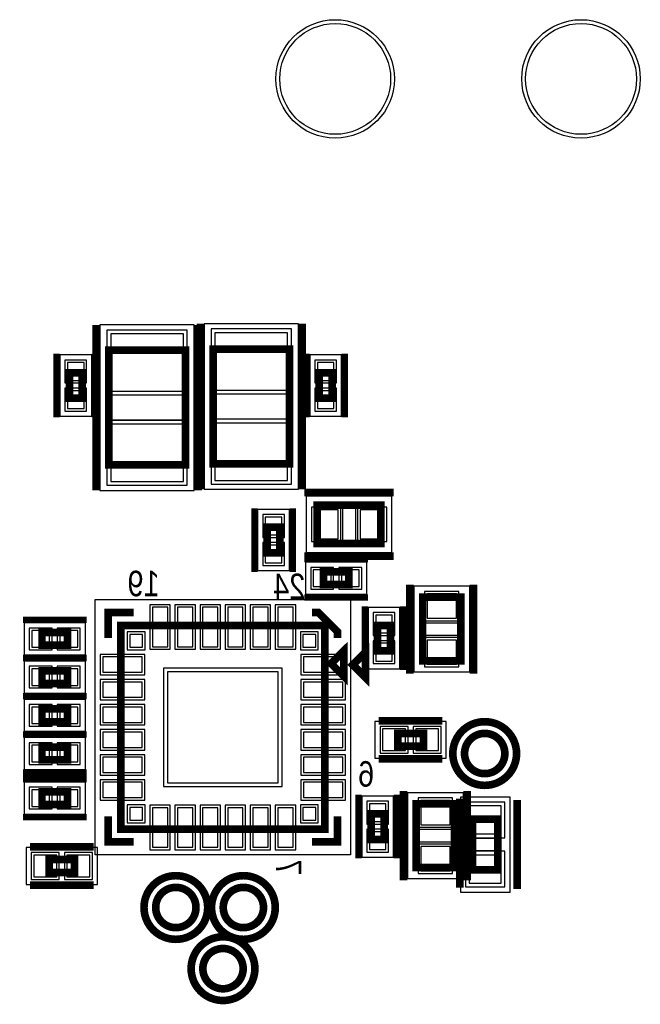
# Model space of a CAD drawing. Extents: x -10 to 137, y -26 to 190.
# Tile 54 of 57: x 79 to 92, y 148 to 167. Entities that reach past the tile are written whole.
import ezdxf

# ---------------------------------------------------------------- set-up
doc = ezdxf.new("R2010")
doc.units = 0
for name, color, linetype in [('PG_ASSEMBLY_BOTTOM', 52, 'CONTINUOUS'), ('PG_DFA_BOUND_BOTTOM', 254, 'CONTINUOUS'), ('PG_PLACE_BOUND_BOTTOM', 73, 'CONTINUOUS'), ('PG_SILKSCREEN_BOTTOM', 2, 'CONTINUOUS'), ('PIN_BOTTOM', 1, 'CONTINUOUS'), ('PIN_PASTEMASK_BOTTOM', 132, 'CONTINUOUS'), ('PIN_SOLDERMASK_BOTTOM', 212, 'CONTINUOUS'), ('VKO_BOTTOM', 173, 'CONTINUOUS')]:
    doc.layers.add(name, color=color, linetype=linetype)

msp = doc.modelspace()

# ---------------------------------------------------------------- linework, layer by layer
at = {"layer": 'PG_ASSEMBLY_BOTTOM', "const_width": 0.1524}
for points in [[(82.441651, 160.58738), (82.441651, 158.30138), (80.917651, 158.30138), (80.917651, 160.58738), (82.441651, 160.58738)], [(84.518101, 160.60897), (84.518101, 158.32297), (82.994101, 158.32297), (82.994101, 160.60897), (84.518101, 160.60897)], [(80.384251, 160.13874), (80.384251, 159.63074), (80.130251, 159.63074), (80.130251, 160.13874), (80.384251, 160.13874)], [(85.365445, 160.13874), (85.365445, 159.63074), (85.111445, 159.63074), (85.111445, 160.13874), (85.365445, 160.13874)], [(85.069784, 157.497902), (86.339784, 157.497902), (86.339784, 156.735902), (85.069784, 156.735902), (85.069784, 157.497902)], [(84.072839, 156.549974), (84.072839, 157.057974), (84.326839, 157.057974), (84.326839, 156.549974), (84.072839, 156.549974)], [(85.194503, 156.168974), (85.702503, 156.168974), (85.702503, 155.914974), (85.194503, 155.914974), (85.194503, 156.168974)], [(87.171131, 154.393265), (87.171131, 155.663265), (87.933131, 155.663265), (87.933131, 154.393265), (87.171131, 154.393265)], [(85.219903, 151.038174), (81.155903, 151.038174), (81.155903, 155.102174), (85.219903, 155.102174), (85.219903, 151.038174)], [(86.274003, 154.594174), (86.274003, 155.102174), (86.528003, 155.102174), (86.528003, 154.594174), (86.274003, 154.594174)], [(80.092913, 154.705426), (79.584913, 154.705426), (79.584913, 154.959426), (80.092913, 154.959426), (80.092913, 154.705426)], [(85.346903, 154.340174), (85.600903, 154.594174), (85.600903, 154.086174), (85.346903, 154.340174)], [(80.092913, 153.943426), (79.584913, 153.943426), (79.584913, 154.197426), (80.092913, 154.197426), (80.092913, 153.943426)], [(80.092913, 153.181426), (79.584913, 153.181426), (79.584913, 153.435426), (80.092913, 153.435426), (80.092913, 153.181426)], [(86.676847, 152.947238), (87.184847, 152.947238), (87.184847, 152.693238), (86.676847, 152.693238), (86.676847, 152.947238)], [(80.092913, 152.419426), (79.584913, 152.419426), (79.584913, 152.673426), (80.092913, 152.673426), (80.092913, 152.419426)], [(80.092913, 151.530426), (79.584913, 151.530426), (79.584913, 151.784426), (80.092913, 151.784426), (80.092913, 151.530426)], [(87.806131, 151.543883), (87.806131, 150.273883), (87.044131, 150.273883), (87.044131, 151.543883), (87.806131, 151.543883)], [(86.401003, 151.342974), (86.401003, 150.834974), (86.147003, 150.834974), (86.147003, 151.342974), (86.401003, 151.342974)], [(88.163014, 150.224658), (88.163014, 151.240658), (88.671014, 151.240658), (88.671014, 150.224658), (88.163014, 150.224658)], [(80.233629, 150.177114), (79.725629, 150.177114), (79.725629, 150.431114), (80.233629, 150.431114), (80.233629, 150.177114)]]:
    msp.add_lwpolyline(points, dxfattribs=at)
for points in [[(88.808705, 152.546934, 1), (88.005486, 152.546934, 1), (88.808705, 152.546934)], [(82.653777, 149.476328, 1), (81.850558, 149.476328, 1), (82.653777, 149.476328)], [(83.999977, 149.476328, 1), (83.196758, 149.476328, 1), (83.999977, 149.476328)], [(83.593577, 148.257128, 1), (82.790358, 148.257128, 1), (83.593577, 148.257128)]]:
    msp.add_lwpolyline(points, format="xyb", dxfattribs=at)
at = {"layer": 'PG_DFA_BOUND_BOTTOM'}
for points in [[(82.619451, 161.093678), (80.739851, 161.093678), (80.739851, 157.795082), (82.619451, 157.795082)], [(84.695901, 161.115268), (82.816301, 161.115268), (82.816301, 157.816672), (84.695901, 157.816672)], [(80.574751, 160.494939), (79.939751, 160.494939), (79.939751, 159.27454), (80.574751, 159.27454)], [(85.555945, 160.494939), (84.920945, 160.494939), (84.920945, 159.27454), (85.555945, 159.27454)], [(84.851085, 157.675702), (84.851085, 156.558102), (86.558483, 156.558102), (86.558483, 157.675702)], [(83.882339, 156.193774), (84.517339, 156.193774), (84.517339, 157.414173), (83.882339, 157.414173)], [(84.838304, 156.359474), (84.838304, 155.724474), (86.058703, 155.724474), (86.058703, 156.359474)], [(86.993331, 154.174566), (88.110931, 154.174566), (88.110931, 155.881964), (86.993331, 155.881964)], [(80.641807, 150.524078), (80.641807, 155.61627), (85.733999, 155.61627), (85.733999, 150.524078)], [(86.083503, 154.237974), (86.718503, 154.237974), (86.718503, 155.458373), (86.083503, 155.458373)], [(80.449113, 154.514926), (80.449113, 155.149926), (79.228714, 155.149926), (79.228714, 154.514926)], [(80.449113, 153.752926), (80.449113, 154.387926), (79.228714, 154.387926), (79.228714, 153.752926)], [(80.449113, 152.990926), (80.449113, 153.625926), (79.228714, 153.625926), (79.228714, 152.990926)], [(86.219848, 153.188538), (86.219848, 152.451938), (87.641847, 152.451938), (87.641847, 153.188538)], [(80.449113, 152.228926), (80.449113, 152.863926), (79.228714, 152.863926), (79.228714, 152.228926)], [(80.449113, 151.339926), (80.449113, 151.974926), (79.228714, 151.974926), (79.228714, 151.339926)], [(86.591503, 151.699173), (85.956503, 151.699173), (85.956503, 150.478774), (86.591503, 150.478774)], [(87.983931, 151.762582), (86.866331, 151.762582), (86.866331, 150.055184), (87.983931, 150.055184)], [(87.921714, 149.785459), (88.912314, 149.785459), (88.912314, 151.679857), (87.921714, 151.679857)], [(80.690629, 149.935814), (80.690629, 150.672414), (79.26863, 150.672414), (79.26863, 149.935814)]]:
    msp.add_lwpolyline(points, close=True, dxfattribs=at)
for points in [[(88.986505, 152.546934, 1), (87.827686, 152.546934, 1)], [(82.831577, 149.476328, 1), (81.672758, 149.476328, 1)], [(84.177777, 149.476328, 1), (83.018958, 149.476328, 1)], [(83.771377, 148.257128, 1), (82.612558, 148.257128, 1)]]:
    msp.add_lwpolyline(points, format="xyb", close=True, dxfattribs=at)
at = {"layer": 'PG_PLACE_BOUND_BOTTOM'}
for points in [[(82.441651, 160.58738), (80.917651, 160.58738), (80.917651, 158.30138), (82.441651, 158.30138)], [(84.518101, 160.60897), (82.994101, 160.60897), (82.994101, 158.32297), (84.518101, 158.32297)], [(80.384251, 160.13874), (80.384251, 159.63074), (80.130251, 159.63074), (80.130251, 160.13874)], [(85.365445, 160.13874), (85.365445, 159.63074), (85.111445, 159.63074), (85.111445, 160.13874)], [(85.069784, 157.497902), (85.069784, 156.735902), (86.339784, 156.735902), (86.339784, 157.497902)], [(84.072839, 156.549974), (84.072839, 157.057974), (84.326839, 157.057974), (84.326839, 156.549974)], [(85.194503, 156.168974), (85.702503, 156.168974), (85.702503, 155.914974), (85.194503, 155.914974)], [(87.171131, 154.393265), (87.933131, 154.393265), (87.933131, 155.663265), (87.171131, 155.663265)], [(80.092913, 154.705426), (79.584913, 154.705426), (79.584913, 154.959426), (80.092913, 154.959426)], [(81.155903, 151.038174), (81.155903, 155.102174), (85.219903, 155.102174), (85.219903, 151.038174)], [(86.274003, 154.594174), (86.274003, 155.102174), (86.528003, 155.102174), (86.528003, 154.594174)], [(80.092913, 153.943426), (79.584913, 153.943426), (79.584913, 154.197426), (80.092913, 154.197426)], [(80.092913, 153.181426), (79.584913, 153.181426), (79.584913, 153.435426), (80.092913, 153.435426)], [(86.676847, 152.947238), (86.676847, 152.693238), (87.184847, 152.693238), (87.184847, 152.947238)], [(80.092913, 152.419426), (79.584913, 152.419426), (79.584913, 152.673426), (80.092913, 152.673426)], [(80.092913, 151.530426), (79.584913, 151.530426), (79.584913, 151.784426), (80.092913, 151.784426)], [(87.806131, 151.543883), (87.044131, 151.543883), (87.044131, 150.273883), (87.806131, 150.273883)], [(86.401003, 151.342974), (86.401003, 150.834974), (86.147003, 150.834974), (86.147003, 151.342974)], [(88.163014, 150.224658), (88.163014, 151.240658), (88.671014, 151.240658), (88.671014, 150.224658)], [(80.233629, 150.177114), (80.233629, 150.431114), (79.725629, 150.431114), (79.725629, 150.177114)]]:
    msp.add_lwpolyline(points, close=True, dxfattribs=at)
for points in [[(88.808705, 152.546934, 1), (88.005486, 152.546934, 1)], [(82.653777, 149.476328, 1), (81.850558, 149.476328, 1)], [(83.999977, 149.476328, 1), (83.196758, 149.476328, 1)], [(83.593577, 148.257128, 1), (82.790358, 148.257128, 1)]]:
    msp.add_lwpolyline(points, format="xyb", close=True, dxfattribs=at)
at = {"layer": 'PG_SILKSCREEN_BOTTOM'}
for points, const_width in [([(80.663651, 161.09538), (80.663651, 157.79338)], 0.1524), ([(82.695651, 161.09538), (82.695651, 157.79338)], 0.1524), ([(82.740101, 161.11697), (82.740101, 157.81497)], 0.1524), ([(84.772101, 161.11697), (84.772101, 157.81497)], 0.1524), ([(79.876251, 160.51974), (79.876251, 159.24974)], 0.127), ([(80.638251, 160.51974), (80.638251, 159.24974)], 0.127), ([(84.857445, 160.51974), (84.857445, 159.24974)], 0.127), ([(85.619445, 160.51974), (85.619445, 159.24974)], 0.127), ([(84.815784, 157.751902), (86.593784, 157.751902)], 0.1524), ([(83.818839, 156.168974), (83.818839, 157.438974)], 0.127), ([(84.580839, 156.168974), (84.580839, 157.438974)], 0.127), ([(84.815784, 156.481902), (86.593784, 156.481902)], 0.1524), ([(84.813503, 156.422974), (86.083503, 156.422974)], 0.127), ([(86.917131, 154.139265), (86.917131, 155.917265)], 0.1524), ([(88.187131, 154.139265), (88.187131, 155.917265)], 0.1524), ([(84.813503, 155.660974), (86.083503, 155.660974)], 0.127), ([(86.020003, 154.213174), (86.020003, 155.483174)], 0.127), ([(86.782003, 154.213174), (86.782003, 155.483174)], 0.127), ([(81.409903, 155.356174), (80.901903, 155.356174), (80.901903, 154.848174)], 0.1524), ([(84.965903, 155.356174), (85.092903, 155.356174), (85.473903, 154.975174), (85.473903, 154.848174)], 0.1524), ([(80.473913, 155.213426), (79.203913, 155.213426)], 0.127), ([(85.778703, 154.314774), (86.032703, 154.568774), (86.032703, 154.060774), (85.778703, 154.314774)], 0.1524), ([(80.473913, 154.451426), (79.203913, 154.451426)], 0.127), ([(80.473913, 154.451426), (79.203913, 154.451426)], 0.127), ([(80.473913, 153.689426), (79.203913, 153.689426)], 0.127), ([(80.473913, 153.689426), (79.203913, 153.689426)], 0.127), ([(86.295847, 153.201238), (87.565847, 153.201238)], 0.1524), ([(80.473913, 152.927426), (79.203913, 152.927426)], 0.127), ([(80.473913, 152.927426), (79.203913, 152.927426)], 0.127), ([(86.295847, 152.439238), (87.565847, 152.439238)], 0.1524), ([(80.473913, 152.165426), (79.203913, 152.165426)], 0.127), ([(80.473913, 152.038426), (79.203913, 152.038426)], 0.127), ([(85.893003, 151.723974), (85.893003, 150.453974)], 0.127), ([(86.655003, 151.723974), (86.655003, 150.453974)], 0.127), ([(86.790131, 151.797883), (86.790131, 150.019883)], 0.1524), ([(88.060131, 151.797883), (88.060131, 150.019883)], 0.1524), ([(87.909014, 149.869058), (87.909014, 151.647058)], 0.1524), ([(89.052014, 149.843658), (89.052014, 151.621658)], 0.1524), ([(80.473913, 151.276426), (79.203913, 151.276426)], 0.127), ([(81.409903, 150.784174), (80.901903, 150.784174), (80.901903, 151.292174)], 0.1524), ([(85.473903, 151.292174), (85.473903, 150.784174), (84.965903, 150.784174)], 0.1524), ([(80.614629, 150.685114), (79.344629, 150.685114)], 0.1524), ([(80.614629, 149.923114), (79.344629, 149.923114)], 0.1524)]:
    msp.add_lwpolyline(points, dxfattribs=dict(at, const_width=const_width))
at = {"layer": 'PG_SILKSCREEN_BOTTOM', "const_width": 0.1524}
for points in [[(89.042095, 152.546934, 1), (87.772095, 152.546934, 1), (89.042095, 152.546934)], [(82.887167, 149.476328, 1), (81.617167, 149.476328, 1), (82.887167, 149.476328)], [(84.233367, 149.476328, 1), (82.963367, 149.476328, 1), (84.233367, 149.476328)], [(83.826967, 148.257128, 1), (82.556967, 148.257128, 1), (83.826967, 148.257128)]]:
    msp.add_lwpolyline(points, format="xyb", dxfattribs=at)
at = {"layer": 'PIN_BOTTOM'}
for points in [[(82.403551, 160.915878), (80.955751, 160.915878), (80.955751, 159.772878), (82.403551, 159.772878)], [(84.480001, 160.937468), (83.032201, 160.937468), (83.032201, 159.794468), (84.480001, 159.794468)], [(80.422351, 160.342539), (80.092151, 160.342539), (80.092151, 159.986939), (80.422351, 159.986939)], [(85.403545, 160.342539), (85.073345, 160.342539), (85.073345, 159.986939), (85.403545, 159.986939)], [(80.422351, 159.78254), (80.092151, 159.78254), (80.092151, 159.42694), (80.422351, 159.42694)], [(85.403545, 159.78254), (85.073345, 159.78254), (85.073345, 159.42694), (85.403545, 159.42694)], [(82.403551, 159.115882), (80.955751, 159.115882), (80.955751, 157.972882), (82.403551, 157.972882)], [(84.480001, 159.137472), (83.032201, 159.137472), (83.032201, 157.994472), (84.480001, 157.994472)], [(85.003485, 157.409002), (85.003485, 156.824802), (85.486085, 156.824802), (85.486085, 157.409002)], [(85.923483, 157.409002), (85.923483, 156.824802), (86.406083, 156.824802), (86.406083, 157.409002)], [(84.034739, 156.906173), (84.364939, 156.906173), (84.364939, 157.261773), (84.034739, 157.261773)], [(84.034739, 156.346174), (84.364939, 156.346174), (84.364939, 156.701774), (84.034739, 156.701774)], [(84.990704, 156.207074), (84.990704, 155.876874), (85.346304, 155.876874), (85.346304, 156.207074)], [(85.550703, 156.207074), (85.550703, 155.876874), (85.906303, 155.876874), (85.906303, 156.207074)], [(87.260031, 155.246964), (87.844231, 155.246964), (87.844231, 155.729564), (87.260031, 155.729564)], [(81.785569, 154.67647), (82.090369, 154.67647), (82.090369, 155.46387), (81.785569, 155.46387)], [(82.285441, 154.67647), (82.590241, 154.67647), (82.590241, 155.46387), (82.285441, 155.46387)], [(82.785567, 154.67647), (83.090367, 154.67647), (83.090367, 155.46387), (82.785567, 155.46387)], [(83.285439, 154.67647), (83.590239, 154.67647), (83.590239, 155.46387), (83.285439, 155.46387)], [(83.785565, 154.67647), (84.090365, 154.67647), (84.090365, 155.46387), (83.785565, 155.46387)], [(84.285437, 154.67647), (84.590237, 154.67647), (84.590237, 155.46387), (84.285437, 155.46387)], [(86.235903, 154.950373), (86.566103, 154.950373), (86.566103, 155.305973), (86.235903, 155.305973)], [(79.736714, 154.667326), (79.736714, 154.997526), (79.381114, 154.997526), (79.381114, 154.667326)], [(80.296713, 154.667326), (80.296713, 154.997526), (79.941113, 154.997526), (79.941113, 154.667326)], [(81.589989, 154.668088), (81.589989, 154.922088), (81.335989, 154.922088), (81.335989, 154.668088)], [(85.039817, 154.668088), (85.039817, 154.922088), (84.785817, 154.922088), (84.785817, 154.668088)], [(86.235903, 154.390374), (86.566103, 154.390374), (86.566103, 154.745974), (86.235903, 154.745974)], [(87.260031, 154.326966), (87.844231, 154.326966), (87.844231, 154.809566), (87.260031, 154.809566)], [(81.581607, 154.167708), (81.581607, 154.472508), (80.794207, 154.472508), (80.794207, 154.167708)], [(85.581599, 154.167708), (85.581599, 154.472508), (84.794199, 154.472508), (84.794199, 154.167708)], [(79.736714, 153.905326), (79.736714, 154.235526), (79.381114, 154.235526), (79.381114, 153.905326)], [(80.296713, 153.905326), (80.296713, 154.235526), (79.941113, 154.235526), (79.941113, 153.905326)], [(84.292803, 151.965274), (84.292803, 154.175074), (82.083003, 154.175074), (82.083003, 151.965274)], [(81.581607, 153.667836), (81.581607, 153.972636), (80.794207, 153.972636), (80.794207, 153.667836)], [(85.581599, 153.667836), (85.581599, 153.972636), (84.794199, 153.972636), (84.794199, 153.667836)], [(79.736714, 153.143326), (79.736714, 153.473526), (79.381114, 153.473526), (79.381114, 153.143326)], [(80.296713, 153.143326), (80.296713, 153.473526), (79.941113, 153.473526), (79.941113, 153.143326)], [(81.581607, 153.16771), (81.581607, 153.47251), (80.794207, 153.47251), (80.794207, 153.16771)], [(85.581599, 153.16771), (85.581599, 153.47251), (84.794199, 153.47251), (84.794199, 153.16771)], [(81.581607, 152.667838), (81.581607, 152.972638), (80.794207, 152.972638), (80.794207, 152.667838)], [(85.581599, 152.667838), (85.581599, 152.972638), (84.794199, 152.972638), (84.794199, 152.667838)], [(86.372248, 153.036138), (86.372248, 152.604338), (86.829448, 152.604338), (86.829448, 153.036138)], [(87.032247, 153.036138), (87.032247, 152.604338), (87.489447, 152.604338), (87.489447, 153.036138)], [(79.736714, 152.381326), (79.736714, 152.711526), (79.381114, 152.711526), (79.381114, 152.381326)], [(80.296713, 152.381326), (80.296713, 152.711526), (79.941113, 152.711526), (79.941113, 152.381326)], [(81.581607, 152.167712), (81.581607, 152.472512), (80.794207, 152.472512), (80.794207, 152.167712)], [(85.581599, 152.167712), (85.581599, 152.472512), (84.794199, 152.472512), (84.794199, 152.167712)], [(81.581607, 151.66784), (81.581607, 151.97264), (80.794207, 151.97264), (80.794207, 151.66784)], [(85.581599, 151.66784), (85.581599, 151.97264), (84.794199, 151.97264), (84.794199, 151.66784)], [(79.736714, 151.492326), (79.736714, 151.822526), (79.381114, 151.822526), (79.381114, 151.492326)], [(80.296713, 151.492326), (80.296713, 151.822526), (79.941113, 151.822526), (79.941113, 151.492326)], [(87.717231, 151.610182), (87.133031, 151.610182), (87.133031, 151.127582), (87.717231, 151.127582)], [(81.589989, 151.21826), (81.589989, 151.47226), (81.335989, 151.47226), (81.335989, 151.21826)], [(81.785569, 150.676478), (82.090369, 150.676478), (82.090369, 151.463878), (81.785569, 151.463878)], [(82.285441, 150.676478), (82.590241, 150.676478), (82.590241, 151.463878), (82.285441, 151.463878)], [(82.785567, 150.676478), (83.090367, 150.676478), (83.090367, 151.463878), (82.785567, 151.463878)], [(83.285439, 150.676478), (83.590239, 150.676478), (83.590239, 151.463878), (83.285439, 151.463878)], [(83.785565, 150.676478), (84.090365, 150.676478), (84.090365, 151.463878), (83.785565, 151.463878)], [(84.285437, 150.676478), (84.590237, 150.676478), (84.590237, 151.463878), (84.285437, 151.463878)], [(85.039817, 151.21826), (85.039817, 151.47226), (84.785817, 151.47226), (84.785817, 151.21826)], [(86.439103, 151.546773), (86.108903, 151.546773), (86.108903, 151.191173), (86.439103, 151.191173)], [(88.099514, 150.943257), (88.734514, 150.943257), (88.734514, 151.502057), (88.099514, 151.502057)], [(86.439103, 150.986774), (86.108903, 150.986774), (86.108903, 150.631174), (86.439103, 150.631174)], [(87.717231, 150.690184), (87.133031, 150.690184), (87.133031, 150.207584), (87.717231, 150.207584)], [(79.87823, 150.088214), (79.87823, 150.520014), (79.42103, 150.520014), (79.42103, 150.088214)], [(80.538229, 150.088214), (80.538229, 150.520014), (80.081029, 150.520014), (80.081029, 150.088214)], [(88.099514, 149.963259), (88.734514, 149.963259), (88.734514, 150.522059), (88.099514, 150.522059)]]:
    msp.add_lwpolyline(points, close=True, dxfattribs=at)
for centre, radius in [((85.427929, 165.999282), 1.1049), ((90.327081, 165.999282), 1.1049), ((88.407095, 152.546934), 0.381), ((82.252167, 149.476328), 0.381), ((83.598367, 149.476328), 0.381), ((83.191967, 148.257128), 0.381)]:
    msp.add_circle(centre, radius, dxfattribs=at)
at = {"layer": 'PIN_PASTEMASK_BOTTOM'}
for points in [[(82.403551, 160.915878), (80.955751, 160.915878), (80.955751, 159.772878), (82.403551, 159.772878)], [(84.480001, 160.937468), (83.032201, 160.937468), (83.032201, 159.794468), (84.480001, 159.794468)], [(80.422351, 160.342539), (80.092151, 160.342539), (80.092151, 159.986939), (80.422351, 159.986939)], [(85.403545, 160.342539), (85.073345, 160.342539), (85.073345, 159.986939), (85.403545, 159.986939)], [(80.422351, 159.78254), (80.092151, 159.78254), (80.092151, 159.42694), (80.422351, 159.42694)], [(85.403545, 159.78254), (85.073345, 159.78254), (85.073345, 159.42694), (85.403545, 159.42694)], [(82.403551, 159.115882), (80.955751, 159.115882), (80.955751, 157.972882), (82.403551, 157.972882)], [(84.480001, 159.137472), (83.032201, 159.137472), (83.032201, 157.994472), (84.480001, 157.994472)], [(85.003485, 157.409002), (85.003485, 156.824802), (85.486085, 156.824802), (85.486085, 157.409002)], [(85.923483, 157.409002), (85.923483, 156.824802), (86.406083, 156.824802), (86.406083, 157.409002)], [(84.034739, 156.906173), (84.364939, 156.906173), (84.364939, 157.261773), (84.034739, 157.261773)], [(84.034739, 156.346174), (84.364939, 156.346174), (84.364939, 156.701774), (84.034739, 156.701774)], [(84.990704, 156.207074), (84.990704, 155.876874), (85.346304, 155.876874), (85.346304, 156.207074)], [(85.550703, 156.207074), (85.550703, 155.876874), (85.906303, 155.876874), (85.906303, 156.207074)], [(87.260031, 155.246964), (87.844231, 155.246964), (87.844231, 155.729564), (87.260031, 155.729564)], [(81.785569, 154.67647), (82.090369, 154.67647), (82.090369, 155.46387), (81.785569, 155.46387)], [(82.285441, 154.67647), (82.590241, 154.67647), (82.590241, 155.46387), (82.285441, 155.46387)], [(82.785567, 154.67647), (83.090367, 154.67647), (83.090367, 155.46387), (82.785567, 155.46387)], [(83.285439, 154.67647), (83.590239, 154.67647), (83.590239, 155.46387), (83.285439, 155.46387)], [(83.785565, 154.67647), (84.090365, 154.67647), (84.090365, 155.46387), (83.785565, 155.46387)], [(84.285437, 154.67647), (84.590237, 154.67647), (84.590237, 155.46387), (84.285437, 155.46387)], [(86.235903, 154.950373), (86.566103, 154.950373), (86.566103, 155.305973), (86.235903, 155.305973)], [(79.736714, 154.667326), (79.736714, 154.997526), (79.381114, 154.997526), (79.381114, 154.667326)], [(80.296713, 154.667326), (80.296713, 154.997526), (79.941113, 154.997526), (79.941113, 154.667326)], [(81.589989, 154.668088), (81.589989, 154.922088), (81.335989, 154.922088), (81.335989, 154.668088)], [(85.039817, 154.668088), (85.039817, 154.922088), (84.785817, 154.922088), (84.785817, 154.668088)], [(86.235903, 154.390374), (86.566103, 154.390374), (86.566103, 154.745974), (86.235903, 154.745974)], [(87.260031, 154.326966), (87.844231, 154.326966), (87.844231, 154.809566), (87.260031, 154.809566)], [(81.581607, 154.167708), (81.581607, 154.472508), (80.794207, 154.472508), (80.794207, 154.167708)], [(85.581599, 154.167708), (85.581599, 154.472508), (84.794199, 154.472508), (84.794199, 154.167708)], [(79.736714, 153.905326), (79.736714, 154.235526), (79.381114, 154.235526), (79.381114, 153.905326)], [(80.296713, 153.905326), (80.296713, 154.235526), (79.941113, 154.235526), (79.941113, 153.905326)], [(84.292803, 151.965274), (84.292803, 154.175074), (82.083003, 154.175074), (82.083003, 151.965274)], [(81.581607, 153.667836), (81.581607, 153.972636), (80.794207, 153.972636), (80.794207, 153.667836)], [(85.581599, 153.667836), (85.581599, 153.972636), (84.794199, 153.972636), (84.794199, 153.667836)], [(79.736714, 153.143326), (79.736714, 153.473526), (79.381114, 153.473526), (79.381114, 153.143326)], [(80.296713, 153.143326), (80.296713, 153.473526), (79.941113, 153.473526), (79.941113, 153.143326)], [(81.581607, 153.16771), (81.581607, 153.47251), (80.794207, 153.47251), (80.794207, 153.16771)], [(85.581599, 153.16771), (85.581599, 153.47251), (84.794199, 153.47251), (84.794199, 153.16771)], [(81.581607, 152.667838), (81.581607, 152.972638), (80.794207, 152.972638), (80.794207, 152.667838)], [(85.581599, 152.667838), (85.581599, 152.972638), (84.794199, 152.972638), (84.794199, 152.667838)], [(86.372248, 153.036138), (86.372248, 152.604338), (86.829448, 152.604338), (86.829448, 153.036138)], [(87.032247, 153.036138), (87.032247, 152.604338), (87.489447, 152.604338), (87.489447, 153.036138)], [(79.736714, 152.381326), (79.736714, 152.711526), (79.381114, 152.711526), (79.381114, 152.381326)], [(80.296713, 152.381326), (80.296713, 152.711526), (79.941113, 152.711526), (79.941113, 152.381326)], [(81.581607, 152.167712), (81.581607, 152.472512), (80.794207, 152.472512), (80.794207, 152.167712)], [(85.581599, 152.167712), (85.581599, 152.472512), (84.794199, 152.472512), (84.794199, 152.167712)], [(81.581607, 151.66784), (81.581607, 151.97264), (80.794207, 151.97264), (80.794207, 151.66784)], [(85.581599, 151.66784), (85.581599, 151.97264), (84.794199, 151.97264), (84.794199, 151.66784)], [(79.736714, 151.492326), (79.736714, 151.822526), (79.381114, 151.822526), (79.381114, 151.492326)], [(80.296713, 151.492326), (80.296713, 151.822526), (79.941113, 151.822526), (79.941113, 151.492326)], [(87.717231, 151.610182), (87.133031, 151.610182), (87.133031, 151.127582), (87.717231, 151.127582)], [(81.589989, 151.21826), (81.589989, 151.47226), (81.335989, 151.47226), (81.335989, 151.21826)], [(81.785569, 150.676478), (82.090369, 150.676478), (82.090369, 151.463878), (81.785569, 151.463878)], [(82.285441, 150.676478), (82.590241, 150.676478), (82.590241, 151.463878), (82.285441, 151.463878)], [(82.785567, 150.676478), (83.090367, 150.676478), (83.090367, 151.463878), (82.785567, 151.463878)], [(83.285439, 150.676478), (83.590239, 150.676478), (83.590239, 151.463878), (83.285439, 151.463878)], [(83.785565, 150.676478), (84.090365, 150.676478), (84.090365, 151.463878), (83.785565, 151.463878)], [(84.285437, 150.676478), (84.590237, 150.676478), (84.590237, 151.463878), (84.285437, 151.463878)], [(85.039817, 151.21826), (85.039817, 151.47226), (84.785817, 151.47226), (84.785817, 151.21826)], [(86.439103, 151.546773), (86.108903, 151.546773), (86.108903, 151.191173), (86.439103, 151.191173)], [(88.099514, 150.943257), (88.734514, 150.943257), (88.734514, 151.502057), (88.099514, 151.502057)], [(86.439103, 150.986774), (86.108903, 150.986774), (86.108903, 150.631174), (86.439103, 150.631174)], [(87.717231, 150.690184), (87.133031, 150.690184), (87.133031, 150.207584), (87.717231, 150.207584)], [(79.87823, 150.088214), (79.87823, 150.520014), (79.42103, 150.520014), (79.42103, 150.088214)], [(80.538229, 150.088214), (80.538229, 150.520014), (80.081029, 150.520014), (80.081029, 150.088214)], [(88.099514, 149.963259), (88.734514, 149.963259), (88.734514, 150.522059), (88.099514, 150.522059)]]:
    msp.add_lwpolyline(points, close=True, dxfattribs=at)
at = {"layer": 'PIN_SOLDERMASK_BOTTOM'}
for points in [[(84.556201, 161.013668), (82.956001, 161.013668), (82.956001, 159.718268), (84.556201, 159.718268)], [(82.479751, 160.992078), (80.879551, 160.992078), (80.879551, 159.696678), (82.479751, 159.696678)], [(80.473151, 160.393339), (80.041351, 160.393339), (80.041351, 159.936139), (80.473151, 159.936139)], [(85.454345, 160.393339), (85.022545, 160.393339), (85.022545, 159.936139), (85.454345, 159.936139)], [(80.473151, 159.83334), (80.041351, 159.83334), (80.041351, 159.37614), (80.473151, 159.37614)], [(85.454345, 159.83334), (85.022545, 159.83334), (85.022545, 159.37614), (85.454345, 159.37614)], [(82.479751, 159.192082), (80.879551, 159.192082), (80.879551, 157.896682), (82.479751, 157.896682)], [(84.556201, 159.213672), (82.956001, 159.213672), (82.956001, 157.918272), (84.556201, 157.918272)], [(83.983939, 156.855373), (84.415739, 156.855373), (84.415739, 157.312573), (83.983939, 157.312573)], [(84.952685, 157.459802), (84.952685, 156.774002), (85.536885, 156.774002), (85.536885, 157.459802)], [(85.872683, 157.459802), (85.872683, 156.774002), (86.456883, 156.774002), (86.456883, 157.459802)], [(83.983939, 156.295374), (84.415739, 156.295374), (84.415739, 156.752574), (83.983939, 156.752574)], [(84.939904, 156.257874), (84.939904, 155.826074), (85.397104, 155.826074), (85.397104, 156.257874)], [(85.499903, 156.257874), (85.499903, 155.826074), (85.957103, 155.826074), (85.957103, 156.257874)], [(87.209231, 155.196164), (87.895031, 155.196164), (87.895031, 155.780364), (87.209231, 155.780364)], [(81.734769, 154.62567), (82.141169, 154.62567), (82.141169, 155.51467), (81.734769, 155.51467)], [(82.234641, 154.62567), (82.641041, 154.62567), (82.641041, 155.51467), (82.234641, 155.51467)], [(82.734767, 154.62567), (83.141167, 154.62567), (83.141167, 155.51467), (82.734767, 155.51467)], [(83.234639, 154.62567), (83.641039, 154.62567), (83.641039, 155.51467), (83.234639, 155.51467)], [(83.734765, 154.62567), (84.141165, 154.62567), (84.141165, 155.51467), (83.734765, 155.51467)], [(84.234637, 154.62567), (84.641037, 154.62567), (84.641037, 155.51467), (84.234637, 155.51467)], [(86.185103, 154.899573), (86.616903, 154.899573), (86.616903, 155.356773), (86.185103, 155.356773)], [(79.787514, 154.616526), (79.787514, 155.048326), (79.330314, 155.048326), (79.330314, 154.616526)], [(80.347513, 154.616526), (80.347513, 155.048326), (79.890313, 155.048326), (79.890313, 154.616526)], [(81.640789, 154.617288), (81.640789, 154.972888), (81.285189, 154.972888), (81.285189, 154.617288)], [(85.090617, 154.617288), (85.090617, 154.972888), (84.735017, 154.972888), (84.735017, 154.617288)], [(86.185103, 154.339574), (86.616903, 154.339574), (86.616903, 154.796774), (86.185103, 154.796774)], [(87.209231, 154.276166), (87.895031, 154.276166), (87.895031, 154.860366), (87.209231, 154.860366)], [(81.632407, 154.116908), (81.632407, 154.523308), (80.743407, 154.523308), (80.743407, 154.116908)], [(85.632399, 154.116908), (85.632399, 154.523308), (84.743399, 154.523308), (84.743399, 154.116908)], [(79.787514, 153.854526), (79.787514, 154.286326), (79.330314, 154.286326), (79.330314, 153.854526)], [(80.347513, 153.854526), (80.347513, 154.286326), (79.890313, 154.286326), (79.890313, 153.854526)], [(84.369003, 151.889074), (84.369003, 154.251274), (82.006803, 154.251274), (82.006803, 151.889074)], [(81.632407, 153.617036), (81.632407, 154.023436), (80.743407, 154.023436), (80.743407, 153.617036)], [(85.632399, 153.617036), (85.632399, 154.023436), (84.743399, 154.023436), (84.743399, 153.617036)], [(79.787514, 153.092526), (79.787514, 153.524326), (79.330314, 153.524326), (79.330314, 153.092526)], [(80.347513, 153.092526), (80.347513, 153.524326), (79.890313, 153.524326), (79.890313, 153.092526)], [(81.632407, 153.11691), (81.632407, 153.52331), (80.743407, 153.52331), (80.743407, 153.11691)], [(85.632399, 153.11691), (85.632399, 153.52331), (84.743399, 153.52331), (84.743399, 153.11691)], [(81.632407, 152.617038), (81.632407, 153.023438), (80.743407, 153.023438), (80.743407, 152.617038)], [(85.632399, 152.617038), (85.632399, 153.023438), (84.743399, 153.023438), (84.743399, 152.617038)], [(86.321448, 153.086938), (86.321448, 152.553538), (86.880248, 152.553538), (86.880248, 153.086938)], [(86.981447, 153.086938), (86.981447, 152.553538), (87.540247, 152.553538), (87.540247, 153.086938)], [(79.787514, 152.330526), (79.787514, 152.762326), (79.330314, 152.762326), (79.330314, 152.330526)], [(80.347513, 152.330526), (80.347513, 152.762326), (79.890313, 152.762326), (79.890313, 152.330526)], [(81.632407, 152.116912), (81.632407, 152.523312), (80.743407, 152.523312), (80.743407, 152.116912)], [(85.632399, 152.116912), (85.632399, 152.523312), (84.743399, 152.523312), (84.743399, 152.116912)], [(81.632407, 151.61704), (81.632407, 152.02344), (80.743407, 152.02344), (80.743407, 151.61704)], [(85.632399, 151.61704), (85.632399, 152.02344), (84.743399, 152.02344), (84.743399, 151.61704)], [(79.787514, 151.441526), (79.787514, 151.873326), (79.330314, 151.873326), (79.330314, 151.441526)], [(80.347513, 151.441526), (80.347513, 151.873326), (79.890313, 151.873326), (79.890313, 151.441526)], [(86.489903, 151.597573), (86.058103, 151.597573), (86.058103, 151.140373), (86.489903, 151.140373)], [(87.768031, 151.660982), (87.082231, 151.660982), (87.082231, 151.076782), (87.768031, 151.076782)], [(88.023314, 150.867057), (88.810714, 150.867057), (88.810714, 151.578257), (88.023314, 151.578257)], [(81.640789, 151.16746), (81.640789, 151.52306), (81.285189, 151.52306), (81.285189, 151.16746)], [(81.734769, 150.625678), (82.141169, 150.625678), (82.141169, 151.514678), (81.734769, 151.514678)], [(82.234641, 150.625678), (82.641041, 150.625678), (82.641041, 151.514678), (82.234641, 151.514678)], [(82.734767, 150.625678), (83.141167, 150.625678), (83.141167, 151.514678), (82.734767, 151.514678)], [(83.234639, 150.625678), (83.641039, 150.625678), (83.641039, 151.514678), (83.234639, 151.514678)], [(83.734765, 150.625678), (84.141165, 150.625678), (84.141165, 151.514678), (83.734765, 151.514678)], [(84.234637, 150.625678), (84.641037, 150.625678), (84.641037, 151.514678), (84.234637, 151.514678)], [(85.090617, 151.16746), (85.090617, 151.52306), (84.735017, 151.52306), (84.735017, 151.16746)], [(86.489903, 151.037574), (86.058103, 151.037574), (86.058103, 150.580374), (86.489903, 150.580374)], [(87.768031, 150.740984), (87.082231, 150.740984), (87.082231, 150.156784), (87.768031, 150.156784)], [(88.023314, 149.887059), (88.810714, 149.887059), (88.810714, 150.598259), (88.023314, 150.598259)], [(79.92903, 150.037414), (79.92903, 150.570814), (79.37023, 150.570814), (79.37023, 150.037414)], [(80.589029, 150.037414), (80.589029, 150.570814), (80.030229, 150.570814), (80.030229, 150.037414)]]:
    msp.add_lwpolyline(points, close=True, dxfattribs=at)
for centre, radius in [((85.427929, 165.999282), 1.1811), ((90.327081, 165.999282), 1.1811), ((88.407095, 152.546934), 0.4572), ((82.252167, 149.476328), 0.4572), ((83.598367, 149.476328), 0.4572), ((83.191967, 148.257128), 0.4572)]:
    msp.add_circle(centre, radius, dxfattribs=at)
at = {"layer": 'VKO_BOTTOM'}
for points in [[(80.917651, 159.69838), (82.441651, 159.69838), (82.441651, 159.19038), (80.917651, 159.19038)], [(82.994101, 159.71997), (84.518101, 159.71997), (84.518101, 159.21197), (82.994101, 159.21197)], [(85.577784, 156.735902), (85.577784, 157.497902), (85.831784, 157.497902), (85.831784, 156.735902)], [(87.933131, 154.901265), (87.171131, 154.901265), (87.171131, 155.155265), (87.933131, 155.155265)], [(87.044131, 151.035883), (87.806131, 151.035883), (87.806131, 150.781883), (87.044131, 150.781883)], [(88.671014, 150.605658), (88.163014, 150.605658), (88.163014, 150.859658), (88.671014, 150.859658)]]:
    msp.add_lwpolyline(points, close=True, dxfattribs=at)

# ---------------------------------------------------------------- texts
at = {"layer": 'PG_SILKSCREEN_BOTTOM', "text_generation_flag": 2, "width": 0.85}
for s, p in [('19', (81.930349, 155.68358)), ('24', (84.832299, 155.626684)), ('6', (86.205169, 151.886534))]:
    msp.add_text(s, height=0.508, dxfattribs=at).set_placement(p)
msp.add_text('7', height=0.508, rotation=270, dxfattribs=at).set_placement((84.245813, 150.113614))

doc.saveas('drawing.dxf')
